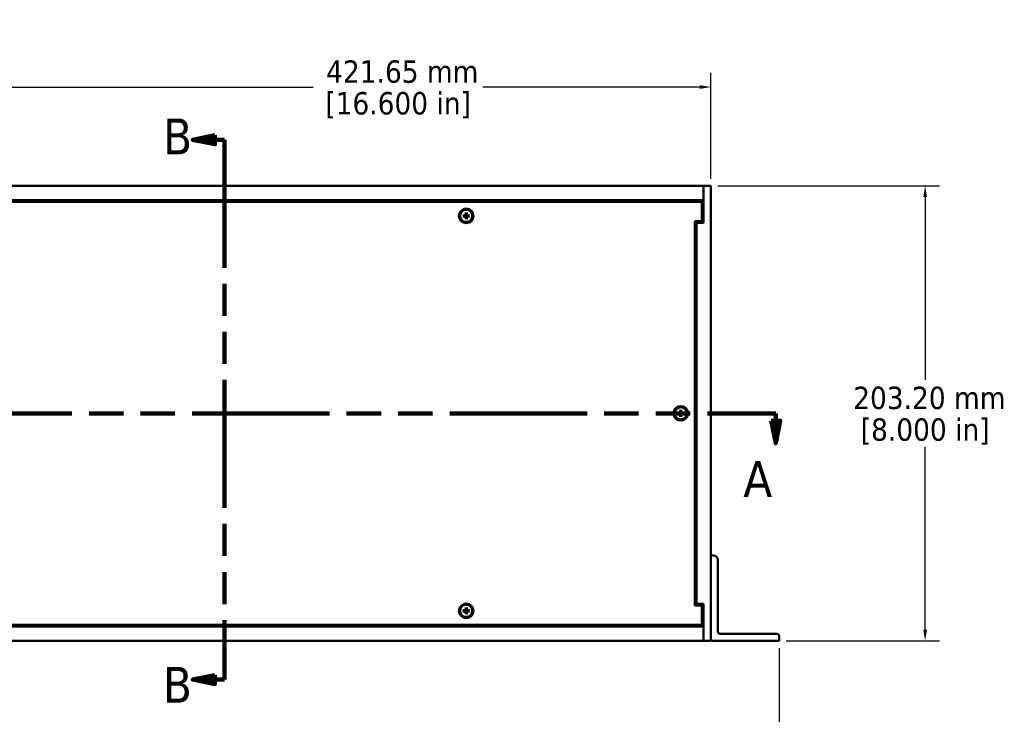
# Model space of a CAD drawing. Header units: millimetres. Extents: x 25 to 1702, y 51 to 1067.
# Tile 4 of 9: x 321 to 761, y 457 to 767. Entities that reach past the tile are written whole.
import ezdxf

# ---------------------------------------------------------------- set-up
doc = ezdxf.new("R2010")
doc.units = ezdxf.units.MM
doc.header["$LTSCALE"] = 2
doc.linetypes.add('DOUBLE_DASH_CHAIN', pattern=[1.2403, 0.6614, -0.0827, 0.1654, -0.0827, 0.1654, -0.0827])
for name, color, linetype, lineweight in [('Dimension (ANSI)', 7, 'Continuous', 25), ('Section Line (ANSI)', 7, 'DOUBLE_DASH_CHAIN', 100), ('Visible (ANSI)', 7, 'Continuous', 50)]:
    doc.layers.add(name, color=color, linetype=linetype, lineweight=lineweight)
doc.styles.add('Label Text (ANSI)', font='tahoma.ttf')
doc.styles.add('Note Text (ANSI)', font='tahoma.ttf')
doc.dimstyles.new('Default - mm (ANSI)', dxfattribs={"dimscale": 2, "dimtxt": 5, "dimasz": 2.5, "dimexe": 3.175, "dimexo": 1.6002, "dimgap": 0.8, "dimtad": 0, "dimtih": 1, "dimtoh": 1, "dimrnd": 1e-08, "dimzin": 0, "dimdsep": 46, "dimtxsty": 'Note Text (ANSI)', "dimcen": 0.09, "dimdle": 10, "dimclrd": 256, "dimclre": 256, "dimclrt": 256, "dimadec": 1, "dimazin": 0, "dimtfac": 0.6096, "dimtofl": 0, "dimtmove": 0, "dimatfit": 3, "dimldrblk": 'Filled-1', "dimfxl": 1, "dimtolj": 1, "dimtzin": 0, "dimlwd": -1, "dimlwe": -1, "dimarcsym": 0})

# ---------------------------------------------------------------- blocks, each defined once
blk = doc.blocks.new('2dTransSection0')
at = {"layer": 'Section Line (ANSI)', "linetype": 'DOUBLE_DASH_CHAIN', "ltscale": 23.192327}
blk.add_line((83.94, 295.76), (329.33, 295.76), dxfattribs=at)
at = {"layer": 'Section Line (ANSI)', "linetype": 'Continuous'}
for p, q in [((314.06, 295.76), (329.33, 295.76)), ((329.33, 295.76), (329.33, 294.09)), ((328.33, 294.09), (329.33, 289.09)), ((330.33, 294.09), (328.33, 294.09)), ((329.33, 294.09), (329.33, 289.09)), ((329.33, 289.09), (330.33, 294.09))]:
    blk.add_line(p, q, dxfattribs=at)
at = {"layer": 'Section Line (ANSI)', "linetype": 'Continuous', "flags": 128}
blk.add_lwpolyline([(328.33, 294.09), (329.33, 289.09), (330.33, 294.09), (328.33, 294.09)], dxfattribs=at)
at = {"layer": 'Section Line (ANSI)'}
blk.add_solid([(328.33, 294.09), (329.33, 289.09), (330.33, 294.09), (328.33, 294.09)], dxfattribs=at)
at = {"layer": 'Section Line (ANSI)', "insert": (322.1, 277.1), "char_height": 8, "attachment_point": 7, "style": 'Label Text (ANSI)'}
blk.add_mtext('A', dxfattribs=at)
blk = doc.blocks.new('2dTransSection1')
at = {"layer": 'Section Line (ANSI)', "linetype": 'Continuous'}
for p, q in [((204.11, 357.85), (199.11, 356.85)), ((204.11, 356.85), (199.11, 356.85)), ((199.11, 356.85), (204.11, 355.85)), ((204.11, 355.85), (204.11, 357.85)), ((206.26, 356.85), (204.11, 356.85)), ((206.26, 356.85), (206.26, 343.54)), ((206.26, 249.61), (206.26, 236.3)), ((204.11, 237.3), (199.11, 236.3)), ((204.11, 236.3), (199.11, 236.3)), ((199.11, 236.3), (204.11, 235.3)), ((204.11, 235.3), (204.11, 237.3)), ((206.26, 236.3), (204.11, 236.3))]:
    blk.add_line(p, q, dxfattribs=at)
at = {"layer": 'Section Line (ANSI)', "linetype": 'DOUBLE_DASH_CHAIN', "ltscale": 21.616627}
blk.add_line((206.26, 356.85), (206.26, 236.3), dxfattribs=at)
at = {"layer": 'Section Line (ANSI)', "linetype": 'Continuous', "flags": 128}
for points in [[(204.11, 357.85), (199.11, 356.85), (204.11, 355.85), (204.11, 357.85)], [(204.11, 237.3), (199.11, 236.3), (204.11, 235.3), (204.11, 237.3)]]:
    blk.add_lwpolyline(points, dxfattribs=at)
at = {"layer": 'Section Line (ANSI)'}
for points in [[(204.11, 357.85), (199.11, 356.85), (204.11, 355.85), (204.11, 357.85)], [(204.11, 237.3), (199.11, 236.3), (204.11, 235.3), (204.11, 237.3)]]:
    blk.add_solid(points, dxfattribs=at)
at = {"layer": 'Section Line (ANSI)', "char_height": 8, "attachment_point": 7, "style": 'Label Text (ANSI)'}
for insert in [(192.54, 353.59), (192.5, 231.14)]:
    blk.add_mtext('B', dxfattribs=dict(at, insert=insert))
blk = doc.blocks.new('*D11')
at = {"layer": 'Defpoints', "color": 0, "transparency": 16777216}
for p in [(177.53, 489.92), (660.14, 489.92), (660.14, 436.09)]:
    blk.add_point(p, dxfattribs=at)
at = {"layer": 'Dimension (ANSI)', "transparency": 16777216}
for p, q in [((177.53, 486.72), (177.53, 429.74)), ((660.14, 486.72), (660.14, 429.74)), ((182.53, 436.09), (444.85, 436.09)), ((655.14, 436.09), (520.59, 436.09))]:
    blk.add_line(p, q, dxfattribs=at)
for points in [[(182.53, 436.93), (182.53, 435.26), (177.53, 436.09)], [(655.14, 436.93), (655.14, 435.26), (660.14, 436.09)]]:
    blk.add_solid(points, dxfattribs=at)
at = {"layer": 'Dimension (ANSI)', "transparency": 16777216, "char_height": 10, "attachment_point": 5, "style": 'Note Text (ANSI)'}
for s, insert in [('\\A1; 482.61 mm', (482.72, 442.92)), ('\\A1;[19.000 in]', (482.72, 427.95))]:
    blk.add_mtext(s, dxfattribs=dict(at, insert=insert))
blk = doc.blocks.new('Filled-1')
at = {"color": 0}
for p, q in [((0, 0), (-1, 0.333)), ((-1, 0.333), (-1, -0.333)), ((-1, 0), (0, 0)), ((-1, -0.333), (0, 0))]:
    blk.add_line(p, q, dxfattribs=at)
at = {"color": 0, "flags": 128}
blk.add_lwpolyline([(-1, -0.333), (0, 0), (-1, 0.333), (-1, -0.333)], dxfattribs=at)
at = {"color": 0}
blk.add_solid([(-1, -0.333), (0, 0), (-1, 0.333), (-1, -0.333)], dxfattribs=at)
blk = doc.blocks.new('*D12')
at = {"layer": 'Defpoints', "color": 0, "transparency": 16777216}
for p in [(629.66, 693.12), (660.14, 489.92), (725.4, 489.92)]:
    blk.add_point(p, dxfattribs=at)
at = {"layer": 'Dimension (ANSI)', "transparency": 16777216}
for p, q in [((632.86, 693.12), (731.75, 693.12)), ((725.4, 688.12), (725.4, 606.47)), ((725.4, 494.92), (725.4, 576.57)), ((663.34, 489.92), (731.75, 489.92))]:
    blk.add_line(p, q, dxfattribs=at)
for points in [[(724.56, 688.12), (726.23, 688.12), (725.4, 693.12)], [(724.56, 494.92), (726.23, 494.92), (725.4, 489.92)]]:
    blk.add_solid(points, dxfattribs=at)
at = {"layer": 'Dimension (ANSI)', "transparency": 16777216, "char_height": 10, "attachment_point": 5, "style": 'Note Text (ANSI)'}
for s, insert in [('\\A1; 203.20 mm', (725.4, 598.33)), ('\\A1;[8.000 in]', (725.4, 583.38))]:
    blk.add_mtext(s, dxfattribs=dict(at, insert=insert))
blk = doc.blocks.new('*D17')
at = {"layer": 'Defpoints', "color": 0, "transparency": 16777216}
for p in [(629.66, 737.25), (208.01, 693.12), (629.66, 693.12)]:
    blk.add_point(p, dxfattribs=at)
at = {"layer": 'Dimension (ANSI)', "transparency": 16777216}
for p, q in [((208.01, 696.32), (208.01, 743.6)), ((629.66, 696.32), (629.66, 743.6)), ((213.01, 737.25), (452.13, 737.25)), ((624.66, 737.25), (527.88, 737.25))]:
    blk.add_line(p, q, dxfattribs=at)
for points in [[(213.01, 738.09), (213.01, 736.42), (208.01, 737.25)], [(624.66, 738.09), (624.66, 736.42), (629.66, 737.25)]]:
    blk.add_solid(points, dxfattribs=at)
at = {"layer": 'Dimension (ANSI)', "transparency": 16777216, "char_height": 10, "attachment_point": 5, "style": 'Note Text (ANSI)'}
for s, insert in [('\\A1; 421.65 mm', (490.01, 744.06)), ('\\A1;[16.600 in]', (490.01, 729.11))]:
    blk.add_mtext(s, dxfattribs=dict(at, insert=insert))

msp = doc.modelspace()

# ---------------------------------------------------------------- linework, layer by layer
at = {"layer": 'Visible (ANSI)'}
for p, q in [((211.181, 693.119), (626.481, 693.119)), ((626.481, 693.119), (629.656, 693.119)), ((626.481, 676.619), (626.481, 693.119)), ((626.481, 693.119), (626.481, 686.769)), ((629.656, 489.919), (629.656, 693.119)), ((626.481, 686.769), (211.181, 686.769)), ((625.731, 686.019), (211.931, 686.019)), ((625.731, 677.369), (625.731, 686.019)), ((626.481, 685.499), (625.731, 685.499)), ((518.931, 679.946), (519.987, 679.971)), ((518.931, 679.492), (519.987, 679.467)), ((519.987, 679.943), (519.736, 679.94)), ((519.736, 679.498), (519.987, 679.495)), ((520.204, 681.219), (520.179, 680.164)), ((520.204, 678.219), (520.179, 679.274)), ((520.211, 680.414), (520.207, 680.163)), ((520.207, 679.275), (520.211, 679.024)), ((520.656, 680.163), (520.652, 680.414)), ((520.652, 679.024), (520.656, 679.275)), ((520.658, 681.219), (520.683, 680.164)), ((520.658, 678.219), (520.683, 679.274)), ((521.126, 679.94), (520.875, 679.943)), ((520.875, 679.495), (521.126, 679.498)), ((521.931, 679.946), (520.876, 679.971)), ((521.931, 679.492), (520.876, 679.467)), ((622.556, 505.669), (622.556, 677.369)), ((622.556, 677.369), (625.731, 677.369)), ((622.556, 676.619), (623.306, 676.619)), ((623.306, 676.619), (623.306, 506.419)), ((623.306, 676.619), (626.481, 676.619)), ((614.756, 591.746), (615.812, 591.771)), ((614.756, 591.292), (615.812, 591.267)), ((615.812, 591.743), (615.561, 591.74)), ((615.561, 591.298), (615.812, 591.295)), ((616.029, 593.019), (616.004, 591.964)), ((616.029, 590.019), (616.004, 591.074)), ((616.036, 592.214), (616.032, 591.963)), ((616.032, 591.075), (616.036, 590.824)), ((616.481, 591.963), (616.477, 592.214)), ((616.477, 590.824), (616.481, 591.075)), ((616.483, 593.019), (616.508, 591.964)), ((616.483, 590.019), (616.508, 591.074)), ((616.951, 591.74), (616.7, 591.743)), ((616.7, 591.295), (616.951, 591.298)), ((617.756, 591.746), (616.701, 591.771)), ((617.756, 591.292), (616.701, 591.267)), ((629.656, 528.019), (630.831, 528.019)), ((632.831, 526.019), (632.831, 494.094)), ((622.556, 506.419), (623.306, 506.419)), ((623.306, 506.419), (626.481, 506.419)), ((626.481, 506.419), (626.481, 489.919)), ((518.931, 503.546), (519.987, 503.571)), ((518.931, 503.092), (519.987, 503.067)), ((519.987, 503.543), (519.736, 503.54)), ((519.736, 503.098), (519.987, 503.095)), ((520.204, 504.819), (520.179, 503.764)), ((520.204, 501.819), (520.179, 502.874)), ((520.211, 504.014), (520.207, 503.763)), ((520.207, 502.875), (520.211, 502.624)), ((520.656, 503.763), (520.652, 504.014)), ((520.652, 502.624), (520.656, 502.875)), ((520.658, 504.819), (520.683, 503.764)), ((520.658, 501.819), (520.683, 502.874)), ((521.126, 503.54), (520.875, 503.543)), ((520.875, 503.095), (521.126, 503.098)), ((521.931, 503.546), (520.876, 503.571)), ((521.931, 503.092), (520.876, 503.067)), ((625.731, 505.669), (622.556, 505.669)), ((625.731, 497.019), (625.731, 505.669)), ((211.931, 497.019), (625.731, 497.019)), ((625.731, 497.539), (626.481, 497.539)), ((211.181, 496.269), (626.481, 496.269)), ((633.831, 493.094), (659.136, 493.094)), ((626.481, 489.919), (211.181, 489.919)), ((626.481, 489.919), (629.656, 489.919)), ((660.136, 489.919), (630.656, 489.919)), ((660.136, 492.094), (660.136, 489.919))]:
    msp.add_line(p, q, dxfattribs=at)
at = {"layer": 'Visible (ANSI)', "flags": 128}
for points in [[(518.931, 679.946), (518.935, 679.946), (518.94, 679.946), (518.944, 679.947), (518.948, 679.947), (518.952, 679.947), (518.957, 679.947), (518.961, 679.947), (518.965, 679.947), (518.968, 679.947), (518.972, 679.947), (518.976, 679.947), (518.98, 679.947), (518.983, 679.947), (518.987, 679.947), (518.99, 679.947), (518.994, 679.947), (518.997, 679.947), (518.999, 679.947), (519.002, 679.947), (519.005, 679.947), (519.008, 679.947), (519.01, 679.947), (519.012, 679.947), (519.014, 679.947)], [(519.014, 679.491), (519.012, 679.491), (519.01, 679.491), (519.008, 679.491), (519.005, 679.491), (519.002, 679.491), (518.999, 679.491), (518.997, 679.491), (518.994, 679.491), (518.99, 679.491), (518.987, 679.491), (518.983, 679.491), (518.98, 679.491), (518.976, 679.491), (518.972, 679.491), (518.968, 679.491), (518.965, 679.491), (518.961, 679.491), (518.957, 679.491), (518.952, 679.491), (518.948, 679.491), (518.944, 679.492), (518.94, 679.492), (518.935, 679.492), (518.931, 679.492)], [(519.736, 679.94), (519.714, 679.94), (519.692, 679.94), (519.669, 679.94), (519.646, 679.941), (519.622, 679.941), (519.597, 679.941), (519.572, 679.941), (519.546, 679.942), (519.52, 679.942), (519.493, 679.942), (519.465, 679.942), (519.436, 679.943), (519.406, 679.943), (519.376, 679.943), (519.344, 679.944), (519.312, 679.944), (519.279, 679.944), (519.245, 679.945), (519.209, 679.945), (519.173, 679.946), (519.135, 679.946), (519.096, 679.946), (519.056, 679.947), (519.014, 679.947)], [(519.014, 679.491), (519.056, 679.491), (519.096, 679.492), (519.135, 679.492), (519.173, 679.492), (519.209, 679.493), (519.245, 679.493), (519.279, 679.494), (519.312, 679.494), (519.344, 679.494), (519.376, 679.495), (519.406, 679.495), (519.436, 679.495), (519.465, 679.496), (519.493, 679.496), (519.52, 679.496), (519.546, 679.497), (519.572, 679.497), (519.597, 679.497), (519.622, 679.497), (519.646, 679.498), (519.669, 679.498), (519.692, 679.498), (519.714, 679.498), (519.736, 679.498)], [(520.207, 680.163), (520.206, 680.149), (520.205, 680.136), (520.203, 680.123), (520.199, 680.109), (520.195, 680.096), (520.19, 680.082), (520.184, 680.069), (520.177, 680.056), (520.17, 680.043), (520.161, 680.031), (520.152, 680.019), (520.142, 680.009), (520.131, 679.999), (520.12, 679.989), (520.107, 679.981), (520.095, 679.973), (520.081, 679.966), (520.068, 679.96), (520.054, 679.955), (520.041, 679.951), (520.028, 679.948), (520.015, 679.946), (520.001, 679.944), (519.987, 679.943)], [(519.987, 679.495), (520.001, 679.494), (520.015, 679.493), (520.028, 679.49), (520.041, 679.487), (520.054, 679.483), (520.068, 679.478), (520.081, 679.472), (520.095, 679.465), (520.107, 679.457), (520.12, 679.449), (520.131, 679.439), (520.142, 679.429), (520.152, 679.419), (520.161, 679.407), (520.17, 679.395), (520.177, 679.382), (520.184, 679.369), (520.19, 679.356), (520.195, 679.342), (520.199, 679.329), (520.203, 679.316), (520.205, 679.302), (520.206, 679.289), (520.207, 679.275)], [(520.203, 681.136), (520.203, 681.138), (520.203, 681.14), (520.203, 681.143), (520.203, 681.145), (520.203, 681.148), (520.203, 681.151), (520.203, 681.154), (520.203, 681.157), (520.203, 681.16), (520.203, 681.163), (520.203, 681.167), (520.203, 681.171), (520.203, 681.174), (520.203, 681.178), (520.203, 681.182), (520.203, 681.186), (520.203, 681.19), (520.203, 681.194), (520.204, 681.198), (520.204, 681.202), (520.204, 681.206), (520.204, 681.211), (520.204, 681.215), (520.204, 681.219)], [(520.203, 681.136), (520.203, 681.094), (520.204, 681.054), (520.204, 681.015), (520.205, 680.978), (520.205, 680.941), (520.205, 680.906), (520.206, 680.871), (520.206, 680.838), (520.207, 680.806), (520.207, 680.774), (520.207, 680.744), (520.208, 680.714), (520.208, 680.686), (520.208, 680.658), (520.208, 680.63), (520.209, 680.604), (520.209, 680.578), (520.209, 680.553), (520.209, 680.528), (520.21, 680.504), (520.21, 680.481), (520.21, 680.458), (520.21, 680.436), (520.211, 680.414)], [(520.211, 679.024), (520.21, 679.002), (520.21, 678.98), (520.21, 678.957), (520.21, 678.934), (520.209, 678.91), (520.209, 678.885), (520.209, 678.86), (520.209, 678.834), (520.208, 678.808), (520.208, 678.78), (520.208, 678.752), (520.208, 678.724), (520.207, 678.694), (520.207, 678.664), (520.207, 678.632), (520.206, 678.6), (520.206, 678.567), (520.205, 678.532), (520.205, 678.497), (520.205, 678.461), (520.204, 678.423), (520.204, 678.384), (520.203, 678.344), (520.203, 678.302)], [(520.204, 678.219), (520.204, 678.223), (520.204, 678.227), (520.204, 678.232), (520.204, 678.236), (520.204, 678.24), (520.203, 678.244), (520.203, 678.249), (520.203, 678.253), (520.203, 678.256), (520.203, 678.26), (520.203, 678.264), (520.203, 678.268), (520.203, 678.271), (520.203, 678.275), (520.203, 678.278), (520.203, 678.281), (520.203, 678.284), (520.203, 678.287), (520.203, 678.29), (520.203, 678.293), (520.203, 678.295), (520.203, 678.298), (520.203, 678.3), (520.203, 678.302)], [(520.652, 680.414), (520.652, 680.436), (520.652, 680.458), (520.652, 680.481), (520.653, 680.504), (520.653, 680.528), (520.653, 680.553), (520.653, 680.578), (520.654, 680.604), (520.654, 680.63), (520.654, 680.658), (520.655, 680.686), (520.655, 680.714), (520.655, 680.744), (520.656, 680.774), (520.656, 680.806), (520.656, 680.838), (520.657, 680.871), (520.657, 680.906), (520.657, 680.941), (520.658, 680.978), (520.658, 681.015), (520.659, 681.054), (520.659, 681.094), (520.66, 681.136)], [(520.66, 678.302), (520.659, 678.344), (520.659, 678.384), (520.658, 678.423), (520.658, 678.461), (520.657, 678.497), (520.657, 678.532), (520.657, 678.567), (520.656, 678.6), (520.656, 678.632), (520.656, 678.664), (520.655, 678.694), (520.655, 678.724), (520.655, 678.752), (520.654, 678.78), (520.654, 678.808), (520.654, 678.834), (520.653, 678.86), (520.653, 678.885), (520.653, 678.91), (520.653, 678.934), (520.652, 678.957), (520.652, 678.98), (520.652, 679.002), (520.652, 679.024)], [(520.875, 679.943), (520.862, 679.944), (520.848, 679.946), (520.835, 679.948), (520.822, 679.951), (520.808, 679.955), (520.795, 679.96), (520.781, 679.966), (520.768, 679.973), (520.755, 679.981), (520.743, 679.989), (520.731, 679.999), (520.721, 680.009), (520.711, 680.019), (520.702, 680.031), (520.693, 680.043), (520.685, 680.056), (520.678, 680.069), (520.672, 680.082), (520.667, 680.096), (520.663, 680.109), (520.66, 680.123), (520.658, 680.136), (520.656, 680.149), (520.656, 680.163)], [(520.656, 679.275), (520.656, 679.289), (520.658, 679.302), (520.66, 679.316), (520.663, 679.329), (520.667, 679.342), (520.672, 679.356), (520.678, 679.369), (520.685, 679.382), (520.693, 679.395), (520.702, 679.407), (520.711, 679.419), (520.721, 679.429), (520.731, 679.439), (520.743, 679.449), (520.755, 679.457), (520.768, 679.465), (520.781, 679.472), (520.795, 679.478), (520.808, 679.483), (520.822, 679.487), (520.835, 679.49), (520.848, 679.493), (520.862, 679.494), (520.875, 679.495)], [(520.658, 681.219), (520.659, 681.215), (520.659, 681.211), (520.659, 681.206), (520.659, 681.202), (520.659, 681.198), (520.659, 681.194), (520.659, 681.19), (520.659, 681.186), (520.659, 681.182), (520.659, 681.178), (520.659, 681.174), (520.659, 681.171), (520.659, 681.167), (520.659, 681.163), (520.66, 681.16), (520.66, 681.157), (520.66, 681.154), (520.66, 681.151), (520.66, 681.148), (520.66, 681.145), (520.66, 681.143), (520.66, 681.14), (520.66, 681.138), (520.66, 681.136)], [(520.66, 678.302), (520.66, 678.3), (520.66, 678.298), (520.66, 678.295), (520.66, 678.293), (520.66, 678.29), (520.66, 678.287), (520.66, 678.284), (520.66, 678.281), (520.66, 678.278), (520.659, 678.275), (520.659, 678.271), (520.659, 678.268), (520.659, 678.264), (520.659, 678.26), (520.659, 678.256), (520.659, 678.253), (520.659, 678.249), (520.659, 678.244), (520.659, 678.24), (520.659, 678.236), (520.659, 678.232), (520.659, 678.227), (520.659, 678.223), (520.658, 678.219)], [(521.848, 679.947), (521.807, 679.947), (521.766, 679.946), (521.727, 679.946), (521.69, 679.946), (521.653, 679.945), (521.618, 679.945), (521.584, 679.944), (521.55, 679.944), (521.518, 679.944), (521.487, 679.943), (521.456, 679.943), (521.427, 679.943), (521.398, 679.942), (521.37, 679.942), (521.343, 679.942), (521.316, 679.942), (521.29, 679.941), (521.265, 679.941), (521.241, 679.941), (521.217, 679.941), (521.193, 679.94), (521.17, 679.94), (521.148, 679.94), (521.126, 679.94)], [(521.126, 679.498), (521.148, 679.498), (521.17, 679.498), (521.193, 679.498), (521.217, 679.498), (521.241, 679.497), (521.265, 679.497), (521.29, 679.497), (521.316, 679.497), (521.343, 679.496), (521.37, 679.496), (521.398, 679.496), (521.427, 679.495), (521.456, 679.495), (521.487, 679.495), (521.518, 679.494), (521.55, 679.494), (521.584, 679.494), (521.618, 679.493), (521.653, 679.493), (521.69, 679.492), (521.727, 679.492), (521.766, 679.492), (521.807, 679.491), (521.848, 679.491)], [(521.848, 679.947), (521.85, 679.947), (521.853, 679.947), (521.855, 679.947), (521.858, 679.947), (521.86, 679.947), (521.863, 679.947), (521.866, 679.947), (521.869, 679.947), (521.872, 679.947), (521.876, 679.947), (521.879, 679.947), (521.883, 679.947), (521.887, 679.947), (521.89, 679.947), (521.894, 679.947), (521.898, 679.947), (521.902, 679.947), (521.906, 679.947), (521.91, 679.947), (521.914, 679.947), (521.919, 679.947), (521.923, 679.946), (521.927, 679.946), (521.931, 679.946)], [(521.931, 679.492), (521.927, 679.492), (521.923, 679.492), (521.919, 679.492), (521.914, 679.491), (521.91, 679.491), (521.906, 679.491), (521.902, 679.491), (521.898, 679.491), (521.894, 679.491), (521.89, 679.491), (521.887, 679.491), (521.883, 679.491), (521.879, 679.491), (521.876, 679.491), (521.872, 679.491), (521.869, 679.491), (521.866, 679.491), (521.863, 679.491), (521.86, 679.491), (521.858, 679.491), (521.855, 679.491), (521.853, 679.491), (521.85, 679.491), (521.848, 679.491)], [(614.756, 591.746), (614.76, 591.746), (614.765, 591.746), (614.769, 591.747), (614.773, 591.747), (614.777, 591.747), (614.782, 591.747), (614.786, 591.747), (614.79, 591.747), (614.793, 591.747), (614.797, 591.747), (614.801, 591.747), (614.805, 591.747), (614.808, 591.747), (614.812, 591.747), (614.815, 591.747), (614.819, 591.747), (614.822, 591.747), (614.824, 591.747), (614.827, 591.747), (614.83, 591.747), (614.833, 591.747), (614.835, 591.747), (614.837, 591.747), (614.839, 591.747)], [(614.839, 591.291), (614.837, 591.291), (614.835, 591.291), (614.833, 591.291), (614.83, 591.291), (614.827, 591.291), (614.824, 591.291), (614.822, 591.291), (614.819, 591.291), (614.815, 591.291), (614.812, 591.291), (614.808, 591.291), (614.805, 591.291), (614.801, 591.291), (614.797, 591.291), (614.793, 591.291), (614.79, 591.291), (614.786, 591.291), (614.782, 591.291), (614.777, 591.291), (614.773, 591.291), (614.769, 591.292), (614.765, 591.292), (614.76, 591.292), (614.756, 591.292)], [(615.561, 591.74), (615.539, 591.74), (615.517, 591.74), (615.494, 591.74), (615.471, 591.741), (615.447, 591.741), (615.422, 591.741), (615.397, 591.741), (615.371, 591.742), (615.345, 591.742), (615.318, 591.742), (615.29, 591.742), (615.261, 591.743), (615.231, 591.743), (615.201, 591.743), (615.169, 591.744), (615.137, 591.744), (615.104, 591.744), (615.07, 591.745), (615.034, 591.745), (614.998, 591.746), (614.96, 591.746), (614.921, 591.746), (614.881, 591.747), (614.839, 591.747)], [(614.839, 591.291), (614.881, 591.291), (614.921, 591.292), (614.96, 591.292), (614.998, 591.292), (615.034, 591.293), (615.07, 591.293), (615.104, 591.294), (615.137, 591.294), (615.169, 591.294), (615.201, 591.295), (615.231, 591.295), (615.261, 591.295), (615.29, 591.296), (615.318, 591.296), (615.345, 591.296), (615.371, 591.297), (615.397, 591.297), (615.422, 591.297), (615.447, 591.297), (615.471, 591.298), (615.494, 591.298), (615.517, 591.298), (615.539, 591.298), (615.561, 591.298)], [(616.032, 591.963), (616.031, 591.949), (616.03, 591.936), (616.028, 591.923), (616.024, 591.909), (616.02, 591.896), (616.015, 591.882), (616.009, 591.869), (616.002, 591.856), (615.995, 591.843), (615.986, 591.831), (615.977, 591.819), (615.967, 591.809), (615.956, 591.799), (615.945, 591.789), (615.932, 591.781), (615.92, 591.773), (615.906, 591.766), (615.893, 591.76), (615.879, 591.755), (615.866, 591.751), (615.853, 591.748), (615.84, 591.746), (615.826, 591.744), (615.812, 591.743)], [(615.812, 591.295), (615.826, 591.294), (615.84, 591.293), (615.853, 591.29), (615.866, 591.287), (615.879, 591.283), (615.893, 591.278), (615.906, 591.272), (615.92, 591.265), (615.932, 591.257), (615.945, 591.249), (615.956, 591.239), (615.967, 591.229), (615.977, 591.219), (615.986, 591.207), (615.995, 591.195), (616.002, 591.182), (616.009, 591.169), (616.015, 591.156), (616.02, 591.142), (616.024, 591.129), (616.028, 591.116), (616.03, 591.102), (616.031, 591.089), (616.032, 591.075)], [(616.028, 592.936), (616.028, 592.938), (616.028, 592.94), (616.028, 592.943), (616.028, 592.945), (616.028, 592.948), (616.028, 592.951), (616.028, 592.954), (616.028, 592.957), (616.028, 592.96), (616.028, 592.963), (616.028, 592.967), (616.028, 592.971), (616.028, 592.974), (616.028, 592.978), (616.028, 592.982), (616.028, 592.986), (616.028, 592.99), (616.028, 592.994), (616.029, 592.998), (616.029, 593.002), (616.029, 593.006), (616.029, 593.011), (616.029, 593.015), (616.029, 593.019)], [(616.028, 592.936), (616.028, 592.894), (616.029, 592.854), (616.029, 592.815), (616.03, 592.778), (616.03, 592.741), (616.03, 592.706), (616.031, 592.671), (616.031, 592.638), (616.032, 592.606), (616.032, 592.574), (616.032, 592.544), (616.033, 592.514), (616.033, 592.486), (616.033, 592.458), (616.033, 592.43), (616.034, 592.404), (616.034, 592.378), (616.034, 592.353), (616.034, 592.328), (616.035, 592.304), (616.035, 592.281), (616.035, 592.258), (616.035, 592.236), (616.036, 592.214)], [(616.036, 590.824), (616.035, 590.802), (616.035, 590.78), (616.035, 590.757), (616.035, 590.734), (616.034, 590.71), (616.034, 590.685), (616.034, 590.66), (616.034, 590.634), (616.033, 590.608), (616.033, 590.58), (616.033, 590.552), (616.033, 590.524), (616.032, 590.494), (616.032, 590.464), (616.032, 590.432), (616.031, 590.4), (616.031, 590.367), (616.03, 590.332), (616.03, 590.297), (616.03, 590.261), (616.029, 590.223), (616.029, 590.184), (616.028, 590.144), (616.028, 590.102)], [(616.029, 590.019), (616.029, 590.023), (616.029, 590.027), (616.029, 590.032), (616.029, 590.036), (616.029, 590.04), (616.028, 590.044), (616.028, 590.049), (616.028, 590.053), (616.028, 590.056), (616.028, 590.06), (616.028, 590.064), (616.028, 590.068), (616.028, 590.071), (616.028, 590.075), (616.028, 590.078), (616.028, 590.081), (616.028, 590.084), (616.028, 590.087), (616.028, 590.09), (616.028, 590.093), (616.028, 590.095), (616.028, 590.098), (616.028, 590.1), (616.028, 590.102)], [(616.477, 592.214), (616.477, 592.236), (616.477, 592.258), (616.477, 592.281), (616.478, 592.304), (616.478, 592.328), (616.478, 592.353), (616.478, 592.378), (616.479, 592.404), (616.479, 592.43), (616.479, 592.458), (616.48, 592.486), (616.48, 592.514), (616.48, 592.544), (616.481, 592.574), (616.481, 592.606), (616.481, 592.638), (616.482, 592.671), (616.482, 592.706), (616.482, 592.741), (616.483, 592.778), (616.483, 592.815), (616.484, 592.854), (616.484, 592.894), (616.485, 592.936)], [(616.485, 590.102), (616.484, 590.144), (616.484, 590.184), (616.483, 590.223), (616.483, 590.261), (616.482, 590.297), (616.482, 590.332), (616.482, 590.367), (616.481, 590.4), (616.481, 590.432), (616.481, 590.464), (616.48, 590.494), (616.48, 590.524), (616.48, 590.552), (616.479, 590.58), (616.479, 590.608), (616.479, 590.634), (616.478, 590.66), (616.478, 590.685), (616.478, 590.71), (616.478, 590.734), (616.477, 590.757), (616.477, 590.78), (616.477, 590.802), (616.477, 590.824)], [(616.7, 591.743), (616.687, 591.744), (616.673, 591.746), (616.66, 591.748), (616.647, 591.751), (616.633, 591.755), (616.62, 591.76), (616.606, 591.766), (616.593, 591.773), (616.58, 591.781), (616.568, 591.789), (616.556, 591.799), (616.546, 591.809), (616.536, 591.819), (616.527, 591.831), (616.518, 591.843), (616.51, 591.856), (616.503, 591.869), (616.497, 591.882), (616.492, 591.896), (616.488, 591.909), (616.485, 591.923), (616.483, 591.936), (616.481, 591.949), (616.481, 591.963)], [(616.481, 591.075), (616.481, 591.089), (616.483, 591.102), (616.485, 591.116), (616.488, 591.129), (616.492, 591.142), (616.497, 591.156), (616.503, 591.169), (616.51, 591.182), (616.518, 591.195), (616.527, 591.207), (616.536, 591.219), (616.546, 591.229), (616.556, 591.239), (616.568, 591.249), (616.58, 591.257), (616.593, 591.265), (616.606, 591.272), (616.62, 591.278), (616.633, 591.283), (616.647, 591.287), (616.66, 591.29), (616.673, 591.293), (616.687, 591.294), (616.7, 591.295)], [(616.483, 593.019), (616.484, 593.015), (616.484, 593.011), (616.484, 593.006), (616.484, 593.002), (616.484, 592.998), (616.484, 592.994), (616.484, 592.99), (616.484, 592.986), (616.484, 592.982), (616.484, 592.978), (616.484, 592.974), (616.484, 592.971), (616.484, 592.967), (616.484, 592.963), (616.485, 592.96), (616.485, 592.957), (616.485, 592.954), (616.485, 592.951), (616.485, 592.948), (616.485, 592.945), (616.485, 592.943), (616.485, 592.94), (616.485, 592.938), (616.485, 592.936)], [(616.485, 590.102), (616.485, 590.1), (616.485, 590.098), (616.485, 590.095), (616.485, 590.093), (616.485, 590.09), (616.485, 590.087), (616.485, 590.084), (616.485, 590.081), (616.485, 590.078), (616.484, 590.075), (616.484, 590.071), (616.484, 590.068), (616.484, 590.064), (616.484, 590.06), (616.484, 590.056), (616.484, 590.053), (616.484, 590.049), (616.484, 590.044), (616.484, 590.04), (616.484, 590.036), (616.484, 590.032), (616.484, 590.027), (616.484, 590.023), (616.483, 590.019)], [(617.673, 591.747), (617.632, 591.747), (617.591, 591.746), (617.552, 591.746), (617.515, 591.746), (617.478, 591.745), (617.443, 591.745), (617.409, 591.744), (617.375, 591.744), (617.343, 591.744), (617.312, 591.743), (617.281, 591.743), (617.252, 591.743), (617.223, 591.742), (617.195, 591.742), (617.168, 591.742), (617.141, 591.742), (617.115, 591.741), (617.09, 591.741), (617.066, 591.741), (617.042, 591.741), (617.018, 591.74), (616.995, 591.74), (616.973, 591.74), (616.951, 591.74)], [(616.951, 591.298), (616.973, 591.298), (616.995, 591.298), (617.018, 591.298), (617.042, 591.298), (617.066, 591.297), (617.09, 591.297), (617.115, 591.297), (617.141, 591.297), (617.168, 591.296), (617.195, 591.296), (617.223, 591.296), (617.252, 591.295), (617.281, 591.295), (617.312, 591.295), (617.343, 591.294), (617.375, 591.294), (617.409, 591.294), (617.443, 591.293), (617.478, 591.293), (617.515, 591.292), (617.552, 591.292), (617.591, 591.292), (617.632, 591.291), (617.673, 591.291)], [(617.673, 591.747), (617.675, 591.747), (617.678, 591.747), (617.68, 591.747), (617.683, 591.747), (617.685, 591.747), (617.688, 591.747), (617.691, 591.747), (617.694, 591.747), (617.697, 591.747), (617.701, 591.747), (617.704, 591.747), (617.708, 591.747), (617.712, 591.747), (617.715, 591.747), (617.719, 591.747), (617.723, 591.747), (617.727, 591.747), (617.731, 591.747), (617.735, 591.747), (617.739, 591.747), (617.744, 591.747), (617.748, 591.746), (617.752, 591.746), (617.756, 591.746)], [(617.756, 591.292), (617.752, 591.292), (617.748, 591.292), (617.744, 591.292), (617.739, 591.291), (617.735, 591.291), (617.731, 591.291), (617.727, 591.291), (617.723, 591.291), (617.719, 591.291), (617.715, 591.291), (617.712, 591.291), (617.708, 591.291), (617.704, 591.291), (617.701, 591.291), (617.697, 591.291), (617.694, 591.291), (617.691, 591.291), (617.688, 591.291), (617.685, 591.291), (617.683, 591.291), (617.68, 591.291), (617.678, 591.291), (617.675, 591.291), (617.673, 591.291)], [(518.931, 503.546), (518.935, 503.546), (518.94, 503.546), (518.944, 503.547), (518.948, 503.547), (518.952, 503.547), (518.957, 503.547), (518.961, 503.547), (518.965, 503.547), (518.968, 503.547), (518.972, 503.547), (518.976, 503.547), (518.98, 503.547), (518.983, 503.547), (518.987, 503.547), (518.99, 503.547), (518.994, 503.547), (518.997, 503.547), (518.999, 503.547), (519.002, 503.547), (519.005, 503.547), (519.008, 503.547), (519.01, 503.547), (519.012, 503.547), (519.014, 503.547)], [(519.014, 503.091), (519.012, 503.091), (519.01, 503.091), (519.008, 503.091), (519.005, 503.091), (519.002, 503.091), (518.999, 503.091), (518.997, 503.091), (518.994, 503.091), (518.99, 503.091), (518.987, 503.091), (518.983, 503.091), (518.98, 503.091), (518.976, 503.091), (518.972, 503.091), (518.968, 503.091), (518.965, 503.091), (518.961, 503.091), (518.957, 503.091), (518.952, 503.091), (518.948, 503.091), (518.944, 503.092), (518.94, 503.092), (518.935, 503.092), (518.931, 503.092)], [(519.736, 503.54), (519.714, 503.54), (519.692, 503.54), (519.669, 503.54), (519.646, 503.541), (519.622, 503.541), (519.597, 503.541), (519.572, 503.541), (519.546, 503.542), (519.52, 503.542), (519.493, 503.542), (519.465, 503.542), (519.436, 503.543), (519.406, 503.543), (519.376, 503.543), (519.344, 503.544), (519.312, 503.544), (519.279, 503.544), (519.245, 503.545), (519.209, 503.545), (519.173, 503.546), (519.135, 503.546), (519.096, 503.546), (519.056, 503.547), (519.014, 503.547)], [(519.014, 503.091), (519.056, 503.091), (519.096, 503.092), (519.135, 503.092), (519.173, 503.092), (519.209, 503.093), (519.245, 503.093), (519.279, 503.094), (519.312, 503.094), (519.344, 503.094), (519.376, 503.095), (519.406, 503.095), (519.436, 503.095), (519.465, 503.096), (519.493, 503.096), (519.52, 503.096), (519.546, 503.097), (519.572, 503.097), (519.597, 503.097), (519.622, 503.097), (519.646, 503.098), (519.669, 503.098), (519.692, 503.098), (519.714, 503.098), (519.736, 503.098)], [(520.207, 503.763), (520.206, 503.749), (520.205, 503.736), (520.203, 503.723), (520.199, 503.709), (520.195, 503.696), (520.19, 503.682), (520.184, 503.669), (520.177, 503.656), (520.17, 503.643), (520.161, 503.631), (520.152, 503.619), (520.142, 503.609), (520.131, 503.599), (520.12, 503.589), (520.107, 503.581), (520.095, 503.573), (520.081, 503.566), (520.068, 503.56), (520.054, 503.555), (520.041, 503.551), (520.028, 503.548), (520.015, 503.546), (520.001, 503.544), (519.987, 503.543)], [(519.987, 503.095), (520.001, 503.094), (520.015, 503.093), (520.028, 503.09), (520.041, 503.087), (520.054, 503.083), (520.068, 503.078), (520.081, 503.072), (520.095, 503.065), (520.107, 503.057), (520.12, 503.049), (520.131, 503.039), (520.142, 503.029), (520.152, 503.019), (520.161, 503.007), (520.17, 502.995), (520.177, 502.982), (520.184, 502.969), (520.19, 502.956), (520.195, 502.942), (520.199, 502.929), (520.203, 502.916), (520.205, 502.902), (520.206, 502.889), (520.207, 502.875)], [(520.203, 504.736), (520.203, 504.738), (520.203, 504.74), (520.203, 504.743), (520.203, 504.745), (520.203, 504.748), (520.203, 504.751), (520.203, 504.754), (520.203, 504.757), (520.203, 504.76), (520.203, 504.763), (520.203, 504.767), (520.203, 504.771), (520.203, 504.774), (520.203, 504.778), (520.203, 504.782), (520.203, 504.786), (520.203, 504.79), (520.203, 504.794), (520.204, 504.798), (520.204, 504.802), (520.204, 504.806), (520.204, 504.811), (520.204, 504.815), (520.204, 504.819)], [(520.203, 504.736), (520.203, 504.694), (520.204, 504.654), (520.204, 504.615), (520.205, 504.578), (520.205, 504.541), (520.205, 504.506), (520.206, 504.471), (520.206, 504.438), (520.207, 504.406), (520.207, 504.374), (520.207, 504.344), (520.208, 504.314), (520.208, 504.286), (520.208, 504.258), (520.208, 504.23), (520.209, 504.204), (520.209, 504.178), (520.209, 504.153), (520.209, 504.128), (520.21, 504.104), (520.21, 504.081), (520.21, 504.058), (520.21, 504.036), (520.211, 504.014)], [(520.211, 502.624), (520.21, 502.602), (520.21, 502.58), (520.21, 502.557), (520.21, 502.534), (520.209, 502.51), (520.209, 502.485), (520.209, 502.46), (520.209, 502.434), (520.208, 502.408), (520.208, 502.38), (520.208, 502.352), (520.208, 502.324), (520.207, 502.294), (520.207, 502.264), (520.207, 502.232), (520.206, 502.2), (520.206, 502.167), (520.205, 502.132), (520.205, 502.097), (520.205, 502.061), (520.204, 502.023), (520.204, 501.984), (520.203, 501.944), (520.203, 501.902)], [(520.204, 501.819), (520.204, 501.823), (520.204, 501.827), (520.204, 501.832), (520.204, 501.836), (520.204, 501.84), (520.203, 501.844), (520.203, 501.849), (520.203, 501.853), (520.203, 501.856), (520.203, 501.86), (520.203, 501.864), (520.203, 501.868), (520.203, 501.871), (520.203, 501.875), (520.203, 501.878), (520.203, 501.881), (520.203, 501.884), (520.203, 501.887), (520.203, 501.89), (520.203, 501.893), (520.203, 501.895), (520.203, 501.898), (520.203, 501.9), (520.203, 501.902)], [(520.652, 504.014), (520.652, 504.036), (520.652, 504.058), (520.652, 504.081), (520.653, 504.104), (520.653, 504.128), (520.653, 504.153), (520.653, 504.178), (520.654, 504.204), (520.654, 504.23), (520.654, 504.258), (520.655, 504.286), (520.655, 504.314), (520.655, 504.344), (520.656, 504.374), (520.656, 504.406), (520.656, 504.438), (520.657, 504.471), (520.657, 504.506), (520.657, 504.541), (520.658, 504.578), (520.658, 504.615), (520.659, 504.654), (520.659, 504.694), (520.66, 504.736)], [(520.66, 501.902), (520.659, 501.944), (520.659, 501.984), (520.658, 502.023), (520.658, 502.061), (520.657, 502.097), (520.657, 502.132), (520.657, 502.167), (520.656, 502.2), (520.656, 502.232), (520.656, 502.264), (520.655, 502.294), (520.655, 502.324), (520.655, 502.352), (520.654, 502.38), (520.654, 502.408), (520.654, 502.434), (520.653, 502.46), (520.653, 502.485), (520.653, 502.51), (520.653, 502.534), (520.652, 502.557), (520.652, 502.58), (520.652, 502.602), (520.652, 502.624)], [(520.875, 503.543), (520.862, 503.544), (520.848, 503.546), (520.835, 503.548), (520.822, 503.551), (520.808, 503.555), (520.795, 503.56), (520.781, 503.566), (520.768, 503.573), (520.755, 503.581), (520.743, 503.589), (520.731, 503.599), (520.721, 503.609), (520.711, 503.619), (520.702, 503.631), (520.693, 503.643), (520.685, 503.656), (520.678, 503.669), (520.672, 503.682), (520.667, 503.696), (520.663, 503.709), (520.66, 503.723), (520.658, 503.736), (520.656, 503.749), (520.656, 503.763)], [(520.656, 502.875), (520.656, 502.889), (520.658, 502.902), (520.66, 502.916), (520.663, 502.929), (520.667, 502.942), (520.672, 502.956), (520.678, 502.969), (520.685, 502.982), (520.693, 502.995), (520.702, 503.007), (520.711, 503.019), (520.721, 503.029), (520.731, 503.039), (520.743, 503.049), (520.755, 503.057), (520.768, 503.065), (520.781, 503.072), (520.795, 503.078), (520.808, 503.083), (520.822, 503.087), (520.835, 503.09), (520.848, 503.093), (520.862, 503.094), (520.875, 503.095)], [(520.658, 504.819), (520.659, 504.815), (520.659, 504.811), (520.659, 504.806), (520.659, 504.802), (520.659, 504.798), (520.659, 504.794), (520.659, 504.79), (520.659, 504.786), (520.659, 504.782), (520.659, 504.778), (520.659, 504.774), (520.659, 504.771), (520.659, 504.767), (520.659, 504.763), (520.66, 504.76), (520.66, 504.757), (520.66, 504.754), (520.66, 504.751), (520.66, 504.748), (520.66, 504.745), (520.66, 504.743), (520.66, 504.74), (520.66, 504.738), (520.66, 504.736)], [(520.66, 501.902), (520.66, 501.9), (520.66, 501.898), (520.66, 501.895), (520.66, 501.893), (520.66, 501.89), (520.66, 501.887), (520.66, 501.884), (520.66, 501.881), (520.66, 501.878), (520.659, 501.875), (520.659, 501.871), (520.659, 501.868), (520.659, 501.864), (520.659, 501.86), (520.659, 501.856), (520.659, 501.853), (520.659, 501.849), (520.659, 501.844), (520.659, 501.84), (520.659, 501.836), (520.659, 501.832), (520.659, 501.827), (520.659, 501.823), (520.658, 501.819)], [(521.848, 503.547), (521.807, 503.547), (521.766, 503.546), (521.727, 503.546), (521.69, 503.546), (521.653, 503.545), (521.618, 503.545), (521.584, 503.544), (521.55, 503.544), (521.518, 503.544), (521.487, 503.543), (521.456, 503.543), (521.427, 503.543), (521.398, 503.542), (521.37, 503.542), (521.343, 503.542), (521.316, 503.542), (521.29, 503.541), (521.265, 503.541), (521.241, 503.541), (521.217, 503.541), (521.193, 503.54), (521.17, 503.54), (521.148, 503.54), (521.126, 503.54)], [(521.126, 503.098), (521.148, 503.098), (521.17, 503.098), (521.193, 503.098), (521.217, 503.098), (521.241, 503.097), (521.265, 503.097), (521.29, 503.097), (521.316, 503.097), (521.343, 503.096), (521.37, 503.096), (521.398, 503.096), (521.427, 503.095), (521.456, 503.095), (521.487, 503.095), (521.518, 503.094), (521.55, 503.094), (521.584, 503.094), (521.618, 503.093), (521.653, 503.093), (521.69, 503.092), (521.727, 503.092), (521.766, 503.092), (521.807, 503.091), (521.848, 503.091)], [(521.848, 503.547), (521.85, 503.547), (521.853, 503.547), (521.855, 503.547), (521.858, 503.547), (521.86, 503.547), (521.863, 503.547), (521.866, 503.547), (521.869, 503.547), (521.872, 503.547), (521.876, 503.547), (521.879, 503.547), (521.883, 503.547), (521.887, 503.547), (521.89, 503.547), (521.894, 503.547), (521.898, 503.547), (521.902, 503.547), (521.906, 503.547), (521.91, 503.547), (521.914, 503.547), (521.919, 503.547), (521.923, 503.546), (521.927, 503.546), (521.931, 503.546)], [(521.931, 503.092), (521.927, 503.092), (521.923, 503.092), (521.919, 503.092), (521.914, 503.091), (521.91, 503.091), (521.906, 503.091), (521.902, 503.091), (521.898, 503.091), (521.894, 503.091), (521.89, 503.091), (521.887, 503.091), (521.883, 503.091), (521.879, 503.091), (521.876, 503.091), (521.872, 503.091), (521.869, 503.091), (521.866, 503.091), (521.863, 503.091), (521.86, 503.091), (521.858, 503.091), (521.855, 503.091), (521.853, 503.091), (521.85, 503.091), (521.848, 503.091)]]:
    msp.add_lwpolyline(points, dxfattribs=at)
at = {"layer": 'Visible (ANSI)'}
for centre, radius in [((520.431, 679.719), 3.25), ((520.431, 679.719), 2.715), ((616.256, 591.519), 3.25), ((616.256, 591.519), 2.715), ((520.431, 503.319), 3.25), ((520.431, 503.319), 2.715)]:
    msp.add_circle(centre, radius, dxfattribs=at)
for centre, radius, start, end in [((520.431, 679.719), 0.729, 162.39692, 197.60308), ((519.982, 680.168), 0.197, 271.34818, 358.65182), ((519.982, 679.27), 0.197, 1.34818, 88.65182), ((520.431, 679.719), 0.729, 72.39692, 107.60308), ((520.431, 679.719), 0.729, 252.39692, 287.60308), ((520.881, 680.168), 0.197, 181.34818, 268.65182), ((520.881, 679.27), 0.197, 91.34818, 178.65182), ((520.431, 679.719), 0.729, 342.39692, 17.60308), ((616.256, 591.519), 0.729, 162.39692, 197.60308), ((615.807, 591.968), 0.197, 271.34818, 358.65182), ((615.807, 591.07), 0.197, 1.34818, 88.65182), ((616.256, 591.519), 0.729, 72.39692, 107.60308), ((616.256, 591.519), 0.729, 252.39692, 287.60308), ((616.706, 591.968), 0.197, 181.34818, 268.65182), ((616.706, 591.07), 0.197, 91.34818, 178.65182), ((616.256, 591.519), 0.729, 342.39692, 17.60308), ((630.831, 526.019), 2, 0, 90), ((520.431, 503.319), 0.729, 162.39692, 197.60308), ((519.982, 503.768), 0.197, 271.34818, 358.65182), ((519.982, 502.87), 0.197, 1.34818, 88.65182), ((520.431, 503.319), 0.729, 72.39692, 107.60308), ((520.431, 503.319), 0.729, 252.39692, 287.60308), ((520.881, 503.768), 0.197, 181.34818, 268.65182), ((520.881, 502.87), 0.197, 91.34818, 178.65182), ((520.431, 503.319), 0.729, 342.39692, 17.60308), ((633.831, 494.094), 1, 180, 270), ((659.136, 492.094), 1, 0, 90), ((630.656, 490.919), 1, 180, 270)]:
    msp.add_arc(centre, radius, start, end, dxfattribs=at)

# ---------------------------------------------------------------- block references
at = {"layer": 'Section Line (ANSI)', "xscale": 2, "yscale": 2, "zscale": 2}
for name in ['2dTransSection1', '2dTransSection0']:
    msp.add_blockref(name, (0, 0), dxfattribs=at)

# ---------------------------------------------------------------- dimensions: what is measured, and where the dimension line sits
at = {"layer": 'Dimension (ANSI)'}
for base, p1, p2, angle, text, override, picture, middle in [((629.656, 737.254), (208.006, 693.119), (629.656, 693.119), 180, ' <> mm\\X[16.600 in]', {"dimgap": 0.8, "dimtih": 0, "dimtoh": 0, "dimdec": 2, "dimpost": '', "dimtol": 0, "dimlim": 0, "dimtp": 0, "dimtm": 0, "dimtdec": 2, "dimatfit": 1}, '*D17', (490.006, 737.254)), ((725.396, 489.919), (629.656, 693.119), (660.136, 489.919), 90, ' <> mm\\X[8.000 in]', {"dimgap": 0.8, "dimdec": 2, "dimpost": '', "dimtol": 0, "dimlim": 0, "dimtp": 0, "dimtm": 0, "dimtdec": 2, "dimatfit": 1}, '*D12', (725.396, 591.519)), ((660.136, 436.094), (177.526, 489.919), (660.136, 489.919), 180, ' <> mm\\X[19.000 in]', {"dimgap": 0.8, "dimtih": 0, "dimtoh": 0, "dimdec": 2, "dimpost": '', "dimtol": 0, "dimlim": 0, "dimtp": 0, "dimtm": 0, "dimtdec": 2, "dimatfit": 1}, '*D11', (482.719, 436.094))]:
    dim = msp.add_linear_dim(base=base, p1=p1, p2=p2, angle=angle, text=text, dimstyle='Default - mm (ANSI)', override=override, dxfattribs=at)
    dim.commit()
    dim.dimension.update_dxf_attribs({"geometry": picture, "text_midpoint": middle, "dimtype": 160})

doc.saveas('drawing.dxf')
